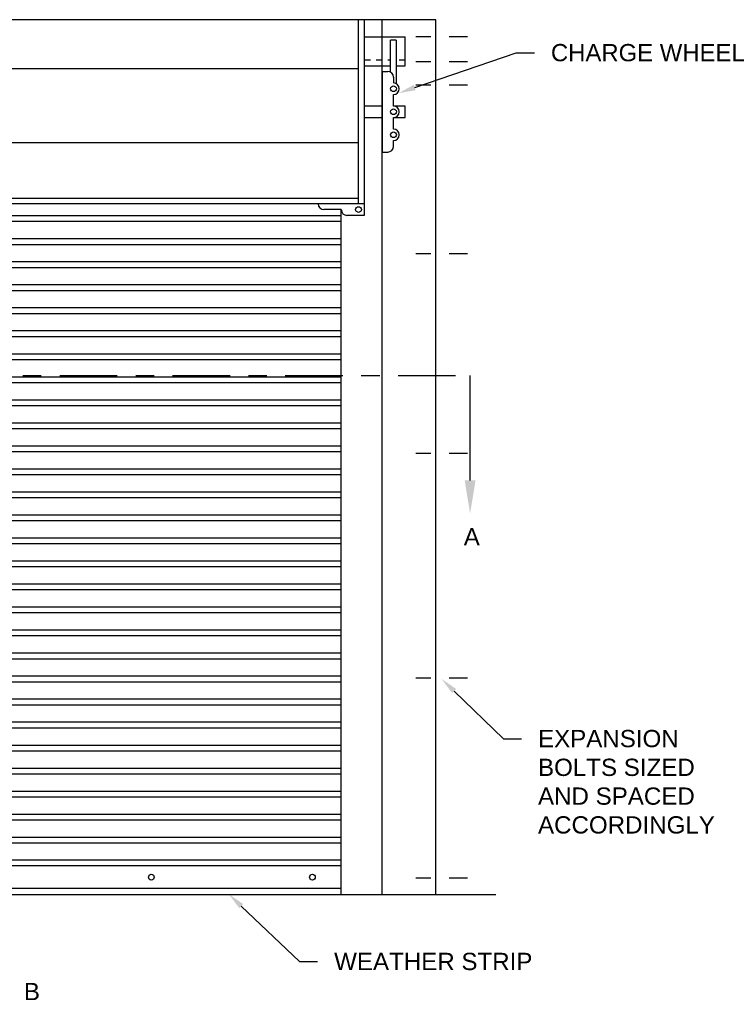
# Model space of a CAD drawing. Header units: inches. Extents: x 169.6 to 213.7, y 195.1 to 266.5.
# Tile 16 of 55: x 180.3 to 184.2, y 219.7 to 225.1. Entities that reach past the tile are written whole.
import ezdxf
from ezdxf import colors
from ezdxf.entities.mleader import LeaderData, LeaderLine
from ezdxf.math import Vec2, Vec3

# ---------------------------------------------------------------- set-up
doc = ezdxf.new("R2010")
doc.units = ezdxf.units.IN
doc.header["$LTSCALE"] = 0.25
doc.header["$MEASUREMENT"] = 0
doc.linetypes.add('CENTER', pattern=[2, 1.25, -0.25, 0.25, -0.25])
doc.linetypes.add('CENTER2', pattern=[1.125, 0.75, -0.125, 0.125, -0.125])
for name, color, linetype in [('ANNOTATIONS', 1, 'Continuous'), ('CHAIN HOIST LH', 7, 'Continuous'), ('SECTION CUTS', 6, 'CENTER')]:
    doc.layers.add(name, color=color, linetype=linetype)
doc.styles.add('ARIAL', font='arial.ttf', dxfattribs={"height": 0.09375})
doc.styles.get("Standard").update_dxf_attribs({"font": 'romans.shx'})

msp = doc.modelspace()

# ---------------------------------------------------------------- linework, layer by layer
at = {"layer": 'CHAIN HOIST LH'}
for p, q in [((182.58483, 225.07165), (176.49639, 225.07165)), ((182.16561, 224.07165), (182.16561, 225.07165)), ((182.19686, 225.07165), (182.19686, 224.00915)), ((182.19686, 224.07165), (176.88436, 224.07165)), ((182.07186, 224.0404), (181.97811, 224.0404)), ((182.07186, 224.00915), (182.07186, 224.0404)), ((177.00936, 224.00797), (182.07186, 224.00797)), ((177.00936, 223.97672), (182.07186, 223.97672)), ((182.19686, 224.00915), (182.10311, 224.00915)), ((177.00936, 223.88297), (182.07186, 223.88297)), ((177.00936, 223.85172), (182.07186, 223.85172)), ((177.00936, 223.75797), (182.07186, 223.75797)), ((177.00936, 223.72672), (182.07186, 223.72672)), ((177.00936, 223.63297), (182.07186, 223.63297)), ((177.00936, 223.60172), (182.07186, 223.60172)), ((177.00936, 223.50797), (182.07186, 223.50797)), ((177.00936, 223.47672), (182.07186, 223.47672)), ((177.00936, 223.38297), (182.07186, 223.38297)), ((177.00936, 223.35172), (182.07186, 223.35172)), ((177.00936, 223.25797), (182.07186, 223.25797)), ((177.00936, 223.22672), (182.07186, 223.22672)), ((177.00936, 223.13297), (182.07186, 223.13297)), ((177.00936, 223.10172), (182.07186, 223.10172)), ((177.00936, 223.00797), (182.07186, 223.00797)), ((177.00936, 222.97672), (182.07186, 222.97672)), ((177.00936, 222.88297), (182.07186, 222.88297)), ((177.00936, 222.85172), (182.07186, 222.85172)), ((177.00936, 222.75797), (182.07186, 222.75797)), ((177.00936, 222.72672), (182.07186, 222.72672)), ((177.00936, 222.63297), (182.07186, 222.63297)), ((177.00936, 222.60172), (182.07186, 222.60172)), ((177.00936, 222.50797), (182.07186, 222.50797)), ((177.00936, 222.47672), (182.07186, 222.47672)), ((177.00936, 222.38297), (182.07186, 222.38297)), ((177.00936, 222.35172), (182.07186, 222.35172)), ((177.00936, 222.25797), (182.07186, 222.25797)), ((177.00936, 222.22672), (182.07186, 222.22672)), ((177.00936, 222.13297), (182.07186, 222.13297)), ((177.00936, 222.10172), (182.07186, 222.10172)), ((177.00936, 222.00797), (182.07186, 222.00797)), ((177.00936, 221.97672), (182.07186, 221.97672)), ((177.00936, 221.88297), (182.07186, 221.88297)), ((177.00936, 221.85172), (182.07186, 221.85172)), ((177.00936, 221.75797), (182.07186, 221.75797)), ((177.00936, 221.72672), (182.07186, 221.72672)), ((177.00936, 221.63297), (182.07186, 221.63297)), ((177.00936, 221.60172), (182.07186, 221.60172)), ((177.00936, 221.50797), (182.07186, 221.50797)), ((177.00936, 221.47672), (182.07186, 221.47672)), ((177.00936, 221.38297), (182.07186, 221.38297)), ((177.00936, 221.35172), (182.07186, 221.35172)), ((177.00936, 221.25797), (182.07186, 221.25797)), ((177.00936, 221.22672), (182.07186, 221.22672)), ((177.00936, 221.13297), (182.07186, 221.13297)), ((177.00936, 221.10172), (182.07186, 221.10172)), ((177.00936, 221.00797), (182.07186, 221.00797)), ((177.00936, 220.97672), (182.07186, 220.97672)), ((177.00936, 220.88297), (182.07186, 220.88297)), ((177.00936, 220.85172), (182.07186, 220.85172)), ((177.00936, 220.75797), (182.07186, 220.75797)), ((177.00936, 220.72672), (182.07186, 220.72672)), ((177.00936, 220.63297), (182.07186, 220.63297)), ((177.00936, 220.60172), (182.07186, 220.60172)), ((182.07186, 220.50797), (177.00936, 220.50797)), ((182.07186, 220.47672), (177.00936, 220.47672)), ((182.07186, 220.3529), (177.00936, 220.3529)), ((176.36329, 220.32165), (182.91086, 220.32165))]:
    msp.add_line(p, q, dxfattribs=at)
at = {"layer": 'CHAIN HOIST LH', "linetype": 'Continuous'}
for p, q in [((182.29399, 220.32165), (182.29399, 225.07165)), ((182.58483, 220.32165), (182.58483, 225.07165)), ((182.19956, 224.9779), (182.41831, 224.9779)), ((182.33909, 224.78682), (182.33909, 224.96023)), ((182.37034, 224.96023), (182.33909, 224.96023)), ((182.37034, 224.96023), (182.37034, 224.72432)), ((182.41831, 224.82165), (182.41831, 224.9779)), ((182.19956, 224.8529), (182.23081, 224.8529)), ((182.26206, 224.8529), (182.29331, 224.8529)), ((182.32456, 224.8529), (182.33909, 224.8529)), ((182.38706, 224.8529), (182.41831, 224.8529)), ((182.16561, 224.80538), (176.91561, 224.80538)), ((182.19956, 224.82165), (182.33909, 224.82165)), ((182.29331, 224.7904), (182.29331, 224.3529)), ((182.29331, 224.7904), (182.32456, 224.7904)), ((182.37034, 224.82165), (182.41831, 224.82165)), ((182.35581, 224.75915), (182.35581, 224.7279)), ((182.35581, 224.6029), (182.35581, 224.6654)), ((182.29331, 224.6029), (182.19956, 224.6029)), ((182.41831, 224.6029), (182.35581, 224.6029)), ((182.41831, 224.5404), (182.41831, 224.6029)), ((182.19956, 224.5404), (182.29331, 224.5404)), ((182.35581, 224.5404), (182.41831, 224.5404)), ((182.35581, 224.4779), (182.35581, 224.5404)), ((182.35581, 224.38415), (182.35581, 224.4154)), ((182.16561, 224.40372), (176.91561, 224.40372)), ((182.29331, 224.3529), (182.32456, 224.3529)), ((176.91561, 224.1029), (182.16561, 224.1029)), ((182.07186, 220.32165), (182.07186, 224.0404))]:
    msp.add_line(p, q, dxfattribs=at)
at = {"layer": 'CHAIN HOIST LH', "linetype": 'CENTER2', "ltscale": 0.5}
for p, q in [((182.75804, 224.9779), (182.47644, 224.9779)), ((182.75804, 224.84231), (182.47644, 224.84231)), ((182.75804, 224.71614), (182.47644, 224.71614)), ((182.75804, 223.79944), (182.47644, 223.79944)), ((182.75804, 222.71542), (182.47644, 222.71542)), ((182.75804, 221.49667), (182.47644, 221.49667)), ((182.75804, 220.40913), (182.47644, 220.40913))]:
    msp.add_line(p, q, dxfattribs=at)
at = {"layer": 'CHAIN HOIST LH', "linetype": 'Continuous'}
for centre in [(182.35581, 224.69665), (182.35581, 224.57165), (182.35581, 224.44665), (181.04061, 220.4154), (181.91561, 220.4154)]:
    msp.add_circle(centre, 0.01562, dxfattribs=at)
at = {"layer": 'CHAIN HOIST LH'}
msp.add_circle((182.16561, 224.0404), 0.01562, dxfattribs=at)
at = {"layer": 'CHAIN HOIST LH', "linetype": 'Continuous'}
for centre, start, end in [((182.32456, 224.75915), 0, 90), ((182.35581, 224.69665), 270, 90), ((182.35581, 224.57165), 270, 90), ((182.35581, 224.44665), 270, 90), ((182.32456, 224.38415), 270, 0), ((181.97811, 224.07165), 180, 270), ((182.10311, 224.0404), 180, 270)]:
    msp.add_arc(centre, 0.03125, start, end, dxfattribs=at)
at = {"layer": 'SECTION CUTS'}
msp.add_line((176.25579, 223.13938), (182.77174, 223.13938), dxfattribs=at)

# ---------------------------------------------------------------- texts
at = {"layer": 'SECTION CUTS', "style": 'ARIAL'}
for s, p in [('A', (182.73726, 222.21695)), ('B', (180.34864, 219.74737))]:
    msp.add_text(s, height=0.09375, dxfattribs=at).set_placement(p)

# ---------------------------------------------------------------- leaders
at = {"layer": 'ANNOTATIONS'}
ml = msp.add_multileader_mtext('Standard', dxfattribs=at)
ml.set_content('CHARGE WHEEL', color=256, style='ARIAL')
ml.set_leader_properties()
ml.build(insert=Vec2(0, 0))
ml.multileader.update_dxf_attribs({"dogleg_length": 0.36, "arrow_head_size": 0.09375})
ctx = ml.context
ctx.base_point, ctx.char_height, ctx.arrow_head_size, ctx.landing_gap_size, ctx.plane_origin = Vec3(183.12061, 224.89197), 0.09375, 0.09375, 0.09, Vec3(181.83108, 224.37291)
notes = []
notes.append((ctx, [(0, (1, 1, 0), (183.02265, 224.89197), (1, 0), 0.09796, [(0, [(182.38284, 224.6729)], 0, [])])]))
ctx.mtext.insert, ctx.mtext.flow_direction = Vec3(183.21061, 224.93965), 5
ml = msp.add_multileader_mtext('Standard', dxfattribs=at)
ml.set_content('EXPANSION BOLTS SIZED AND SPACED ACCORDINGLY', color=256, style='ARIAL')
ml.set_leader_properties()
ml.build(insert=Vec2(0, 0))
ml.multileader.update_dxf_attribs({"dogleg_length": 0.36, "arrow_head_size": 0.09375})
ctx = ml.context
ctx.base_point, ctx.char_height, ctx.arrow_head_size, ctx.landing_gap_size, ctx.plane_origin = Vec3(183.05044, 221.16726), 0.09375, 0.09375, 0.09, Vec3(179.69943, 220.73404)
notes.append((ctx, [(0, (1, 1, 0), (182.95248, 221.16726), (1, 0), 0.09796, [(0, [(182.61724, 221.49135)], 0, [])])]))
ctx.mtext.insert, ctx.mtext.width, ctx.mtext.flow_direction = Vec3(183.14044, 221.21494), 1.0279765, 5
ml = msp.add_multileader_mtext('Standard', dxfattribs=at)
ml.set_content('WEATHER STRIP', color=256, style='ARIAL')
ml.set_leader_properties()
ml.build(insert=Vec2(0, 0))
ml.multileader.update_dxf_attribs({"dogleg_length": 0.36, "arrow_head_size": 0.09375})
ctx = ml.context
ctx.base_point, ctx.char_height, ctx.arrow_head_size, ctx.landing_gap_size, ctx.plane_origin = Vec3(181.94345, 219.95681), 0.09375, 0.09375, 0.09, Vec3(181.15841, 219.52358)
notes.append((ctx, [(0, (1, 1, 0), (181.84549, 219.95681), (1, 0), 0.09796, [(0, [(181.46132, 220.32287)], 0, [])])]))
ctx.mtext.insert, ctx.mtext.flow_direction = Vec3(182.03345, 220.00448), 5
at = {"layer": 'SECTION CUTS'}
ml = msp.add_multileader_mtext('Standard', dxfattribs=at)
ml.set_content('', color=256)
ml.set_leader_properties()
ml.build(insert=Vec2(0, 0))
ml.multileader.update_dxf_attribs({"dogleg_length": 0, "arrow_head_size": 0.18})
ctx = ml.context
ctx.base_point, ctx.char_height, ctx.arrow_head_size, ctx.landing_gap_size, ctx.plane_origin = Vec3(182.77174, 223.13938), 0.18, 0.18, 0, Vec3(182.77174, 222.38986)
notes.append((ctx, [(0, (1, 1, 0), (182.77174, 223.13938), (1, 0), 0, [(0, [(182.77174, 222.38986)], 0, [])])]))
ctx.mtext.insert, ctx.mtext.flow_direction = Vec3(182.77174, 223.22938), 5
for ctx, leaders in notes:
    for number, flags, end, landing, length, lines in leaders:
        leader = LeaderData()
        leader.index, (leader.has_last_leader_line, leader.has_dogleg_vector, leader.attachment_direction) = number, flags
        leader.last_leader_point, leader.dogleg_vector, leader.dogleg_length = Vec3(end), Vec3(landing), length
        for number, points, colour, breaks in lines:
            line = LeaderLine()
            line.index, line.vertices, line.color, line.breaks = number, Vec3.list(points), colors.encode_raw_color(colour), breaks
            leader.lines.append(line)
        ctx.leaders.append(leader)

doc.saveas('drawing.dxf')
